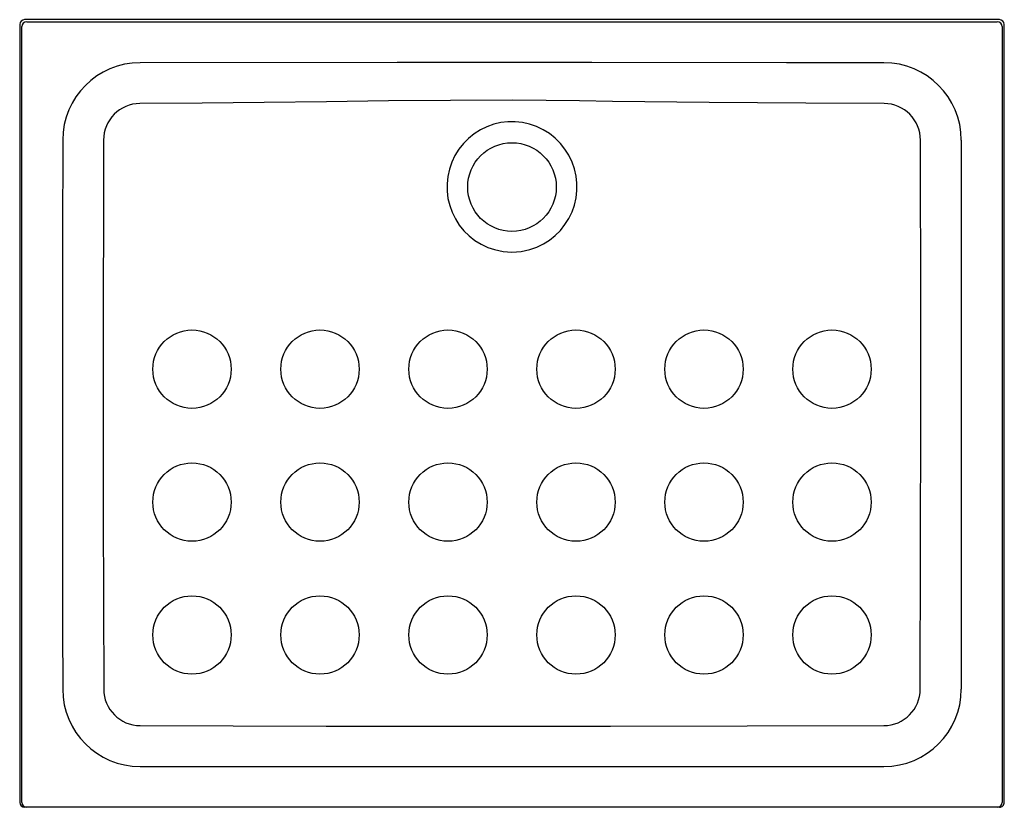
# Model space of a CAD drawing. Header units: millimetres. Extents: x 1067.35 to 1068.35, y 1508.12 to 1508.92.
import ezdxf

# ---------------------------------------------------------------- set-up
doc = ezdxf.new("R2010")
doc.units = ezdxf.units.MM
doc.layers.add('SANINDUSA', color=3, linetype='Continuous')

msp = doc.modelspace()

# ---------------------------------------------------------------- linework, layer by layer
at = {"layer": 'SANINDUSA'}
for p, q in [((1068.3437, 1508.9229), (1067.3537, 1508.9229)), ((1067.3487, 1508.9179), (1067.3487, 1508.1279)), ((1068.3487, 1508.1279), (1068.3487, 1508.9179)), ((1067.3558, 1508.1229), (1067.3537, 1508.1229)), ((1068.3416, 1508.1229), (1067.3558, 1508.1229)), ((1068.3437, 1508.1229), (1068.3416, 1508.1229))]:
    msp.add_line(p, q, dxfattribs=at)
at = {"layer": 'SANINDUSA', "flags": 128}
for points in [[(1067.3558, 1508.9208), (1067.7613, 1508.9208), (1068.1718, 1508.9208), (1068.3416, 1508.9208)], [(1067.3508, 1508.1279), (1067.3508, 1508.305), (1067.3508, 1508.5103), (1067.3508, 1508.7156), (1067.3508, 1508.9158)], [(1068.3466, 1508.9158), (1068.3466, 1508.7156), (1068.3466, 1508.5103), (1068.3466, 1508.305), (1068.3466, 1508.1279)], [(1068.2265, 1508.8792), (1068.1276, 1508.8792), (1067.9298, 1508.8793), (1067.8309, 1508.8794), (1067.732, 1508.8793), (1067.471, 1508.8792)], [(1068.2266, 1508.8377), (1068.147, 1508.8381), (1068.0489, 1508.8388), (1067.9509, 1508.8398), (1067.9171, 1508.8403), (1067.8833, 1508.8407), (1067.8495, 1508.841), (1067.7864, 1508.8408), (1067.7233, 1508.8403), (1067.6602, 1508.8396), (1067.5971, 1508.8388), (1067.534, 1508.8382), (1067.4708, 1508.8377)], [(1067.8487, 1508.6869), (1067.8579, 1508.6875), (1067.8668, 1508.6894), (1067.8738, 1508.6918), (1067.8806, 1508.6951), (1067.8868, 1508.699), (1067.8926, 1508.7036), (1067.8979, 1508.7089), (1067.9025, 1508.7147), (1067.9065, 1508.7209), (1067.9097, 1508.7276), (1067.9122, 1508.7346), (1067.9138, 1508.7419), (1067.9147, 1508.7493), (1067.9147, 1508.7567), (1067.9138, 1508.7641), (1067.9122, 1508.7713), (1067.9097, 1508.7783), (1067.9065, 1508.7851), (1067.9025, 1508.7914), (1067.8979, 1508.7972), (1067.8926, 1508.8025), (1067.8867, 1508.8072), (1067.8804, 1508.8111), (1067.8737, 1508.8144), (1067.8666, 1508.8168), (1067.8593, 1508.8184), (1067.852, 1508.8192), (1067.8445, 1508.8192), (1067.8372, 1508.8183), (1067.8301, 1508.8166), (1067.8232, 1508.8141), (1067.8166, 1508.8109), (1067.8104, 1508.8069), (1067.8046, 1508.8023), (1067.7994, 1508.797), (1067.7947, 1508.7912), (1067.7908, 1508.7848), (1067.7876, 1508.7781), (1067.7852, 1508.771), (1067.7835, 1508.7637), (1067.7827, 1508.7563), (1067.7828, 1508.7488), (1067.7837, 1508.7414), (1067.7854, 1508.7341), (1067.7879, 1508.7272), (1067.7912, 1508.7205), (1067.7952, 1508.7142), (1067.7999, 1508.7085), (1067.8052, 1508.7032), (1067.811, 1508.6987), (1067.8173, 1508.6948), (1067.8241, 1508.6916), (1067.8311, 1508.6893), (1067.8398, 1508.6875), (1067.8487, 1508.6869)], [(1067.3924, 1508.8006), (1067.3923, 1508.7018), (1067.3923, 1508.5043), (1067.3923, 1508.3067), (1067.3924, 1508.2429)], [(1067.4338, 1508.8006), (1067.4334, 1508.5617), (1067.4335, 1508.5218), (1067.4336, 1508.4218), (1067.434, 1508.2429)], [(1068.2634, 1508.2429), (1068.264, 1508.5217), (1068.264, 1508.6217), (1068.2636, 1508.8006)], [(1068.3051, 1508.2429), (1068.3051, 1508.3418), (1068.3051, 1508.5398), (1068.3051, 1508.7377), (1068.3051, 1508.8006)], [(1067.4711, 1508.2059), (1067.6599, 1508.2054), (1067.8487, 1508.2052), (1067.9487, 1508.2052), (1068.2264, 1508.2059)], [(1067.471, 1508.1643), (1067.5699, 1508.1642), (1067.7679, 1508.1642), (1067.9658, 1508.1642), (1068.2264, 1508.1643)]]:
    msp.add_lwpolyline(points, dxfattribs=at)
at = {"layer": 'SANINDUSA'}
for centre, radius in [((1067.8487, 1508.7529), 0.045), ((1067.5237, 1508.5679), 0.0398), ((1067.6537, 1508.5679), 0.0398), ((1067.7837, 1508.5679), 0.0398), ((1067.9137, 1508.5679), 0.0398), ((1068.0437, 1508.5679), 0.0398), ((1068.1737, 1508.5679), 0.0398), ((1067.5237, 1508.4329), 0.0398), ((1067.6537, 1508.4329), 0.0398), ((1067.7837, 1508.4329), 0.0398), ((1067.9137, 1508.4329), 0.0398), ((1068.0437, 1508.4329), 0.0398), ((1068.1737, 1508.4329), 0.0398), ((1067.5237, 1508.2979), 0.0398), ((1067.6537, 1508.2979), 0.0398), ((1067.7837, 1508.2979), 0.0398), ((1067.9137, 1508.2979), 0.0398), ((1068.0437, 1508.2979), 0.0398), ((1068.1737, 1508.2979), 0.0398)]:
    msp.add_circle(centre, radius, dxfattribs=at)
for centre, radius, start, end in [((1067.3558, 1508.9158), 0.005, 90.0819, 179.918), ((1068.3416, 1508.9158), 0.005, 0.082, 89.9181), ((1067.471, 1508.8006), 0.0786, 90.0242, 179.984), ((1068.2264, 1508.8006), 0.0786, 0.0166, 89.9743), ((1067.471, 1508.8005), 0.0372, 90.3227, 179.8794), ((1068.2264, 1508.8005), 0.0372, 0.1217, 89.6356), ((1067.471, 1508.2429), 0.0786, 180.0133, 269.9868), ((1067.4711, 1508.243), 0.0371, 180.0815, 269.9212), ((1068.2264, 1508.2429), 0.0786, 270.0131, 359.9867), ((1068.2263, 1508.243), 0.0371, 270.0794, 359.9177), ((1067.3558, 1508.1279), 0.005, 179.9829, 269.9823), ((1068.3416, 1508.1279), 0.005, 270.0177, 0.0171)]:
    msp.add_arc(centre, radius, start, end, dxfattribs=at)
for centre, major_axis, ratio, start_param, end_param in [((1067.3537, 1508.9179), (0.00354, -0.00354), 0.998783, 2.356803, 3.926382), ((1068.3437, 1508.9179), (-0.00354, -0.00354), 0.998783, 2.356803, 3.926382), ((1067.3537, 1508.1279), (0.005, 0), 0.999391, 3.141593, 4.712389), ((1068.3437, 1508.1279), (-0.005, 0), 0.999391, 1.570796, 3.141593)]:
    msp.add_ellipse(centre, major_axis=major_axis, ratio=ratio, start_param=start_param, end_param=end_param, dxfattribs=at)

doc.saveas('drawing.dxf')
